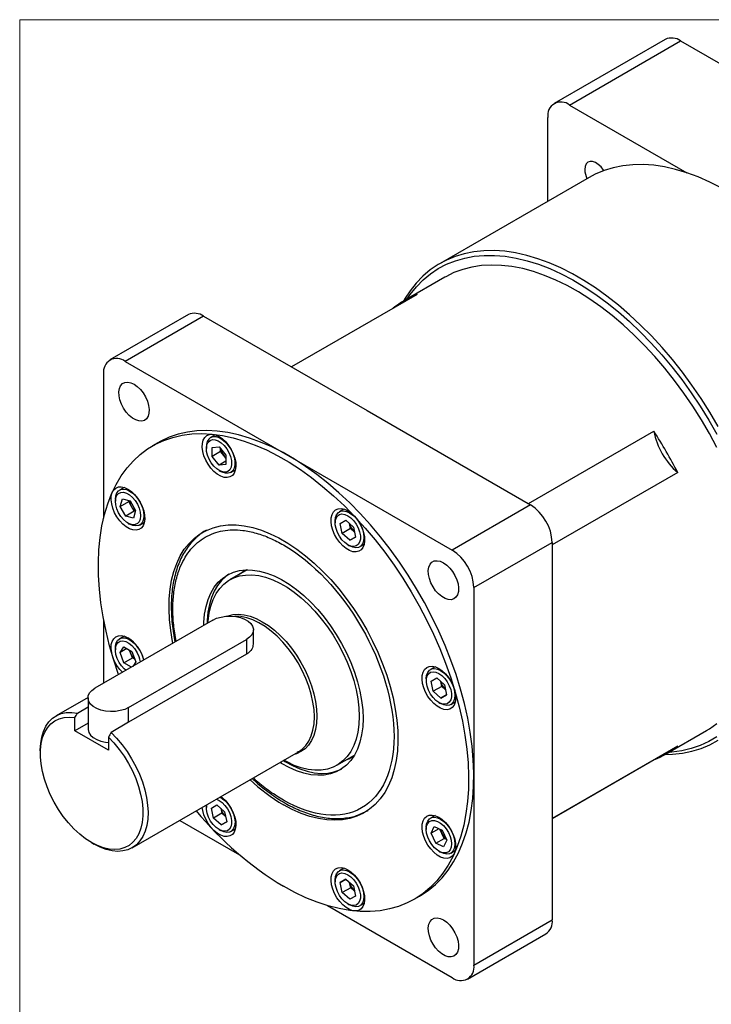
# Model space of a CAD drawing. Header units: millimetres. Extents: x 0 to 864, y 0 to 559.
# Tile 2 of 14: x 0 to 145, y 352 to 559. Entities that reach past the tile are written whole.
import ezdxf

# ---------------------------------------------------------------- set-up
doc = ezdxf.new("R2010")
doc.units = ezdxf.units.MM
doc.header["$LTSCALE"] = 2
doc.linetypes.add('SLD-Solid', pattern=[0])

# ---------------------------------------------------------------- blocks, each defined once
blk = doc.blocks.new('Block2')
at = {"color": 7, "linetype": 'SLD-Solid', "lineweight": 18}
for q in [(863.6, 558.8), (0, 0)]:
    blk.add_line((0, 558.8), q, dxfattribs=at)

msp = doc.modelspace()

# ---------------------------------------------------------------- linework, layer by layer
for p, q in [((135.6356, 554.6655), (112.2957, 541.1917)), ((115.5086, 540.8735), (138.8484, 554.3473)), ((138.8484, 554.3473), (207.5421, 514.6913)), ((115.5086, 540.8735), (140.1743, 526.6343)), ((110.9645, 520.6553), (110.9645, 538.2495)), ((119.6134, 525.6482), (88.3244, 507.5854)), ((89.2867, 504.674), (80.8495, 499.8033)), ((83.4727, 501.0529), (57.1179, 485.8386)), ((35.4291, 496.8217), (18.9611, 487.315)), ((38.6439, 496.5034), (22.1759, 486.9966)), ((38.6439, 496.5034), (72.9907, 476.6754)), ((22.1759, 486.9966), (90.8695, 447.3407)), ((17.6292, 484.371), (17.6292, 454.0821)), ((72.9907, 476.6754), (107.3374, 456.8474)), ((106.8645, 457.1205), (133.2193, 472.3348)), ((29.0246, 469.889), (27.9111, 469.2462)), ((41.0715, 471.5839), (40.108, 471.0277)), ((39.2276, 469.0818), (39.2276, 468.6736)), ((40.435, 467.0146), (40.4357, 468.9396)), ((42.2028, 468.0351), (40.435, 467.0146)), ((40.4357, 468.9396), (41.8799, 469.0678)), ((41.8799, 469.0678), (43.3235, 467.2711)), ((42.2028, 468.0351), (42.203, 468.6657)), ((42.9245, 467.1368), (42.2028, 468.0351)), ((41.8786, 465.2179), (40.435, 467.0146)), ((43.3231, 466.0518), (41.8786, 465.2179)), ((43.3233, 466.6405), (42.9245, 467.1368)), ((43.3235, 467.2711), (43.3228, 465.3462)), ((43.3228, 465.3462), (41.8786, 465.2179)), ((41.8788, 464.0811), (42.2323, 463.877)), ((44.3576, 463.6663), (45.3211, 464.2225)), ((138.2404, 463.638), (111.8841, 448.4228)), ((21.9373, 460.5344), (20.9738, 459.9782)), ((20.0934, 458.0324), (20.0934, 457.6241)), ((21.1345, 456.5256), (21.5666, 458.1357)), ((21.1345, 456.5256), (22.9022, 457.5461)), ((21.5666, 458.1357), (23.1773, 457.7034)), ((22.9022, 457.5461), (22.9601, 457.7617)), ((23.4915, 456.525), (22.9022, 457.5461)), ((23.1773, 457.7034), (24.3557, 455.6611)), ((22.3129, 454.4834), (21.1345, 456.5256)), ((24.0807, 455.5039), (22.3129, 454.4834)), ((24.0807, 455.5039), (23.4915, 456.525)), ((24.3557, 455.6611), (23.9236, 454.0511)), ((24.2979, 455.4456), (24.0807, 455.5039)), ((68.1312, 455.9626), (67.1677, 455.4064)), ((107.3374, 456.8474), (90.8695, 447.3407)), ((23.9236, 454.0511), (22.3129, 454.4834)), ((25.2235, 452.6168), (26.187, 453.173)), ((66.2873, 453.4606), (66.2873, 453.0524)), ((67.3287, 452.9503), (68.5081, 453.6303)), ((68.5081, 453.6303), (70.1184, 452.2016)), ((22.7447, 453.0316), (23.0982, 452.8275)), ((67.7596, 450.8416), (67.3287, 452.9503)), ((69.5273, 451.8621), (67.7596, 450.8416)), ((69.3119, 452.9165), (69.3117, 452.9173)), ((69.5273, 451.8621), (69.3119, 452.9165)), ((70.3325, 451.1478), (69.5273, 451.8621)), ((70.1184, 452.2016), (70.5493, 450.0929)), ((70.334, 451.1464), (70.3325, 451.1478)), ((69.3699, 449.413), (67.7596, 450.8416)), ((69.3699, 449.413), (70.5491, 450.0937)), ((70.5493, 450.0929), (69.3699, 449.413)), ((95.4161, 439.4656), (111.8841, 448.9723)), ((111.8841, 448.9723), (111.8841, 409.3099)), ((68.9386, 448.4598), (69.292, 448.2557)), ((71.4174, 448.045), (72.3809, 448.6012)), ((47.3253, 442.9264), (44.164, 441.1014)), ((47.8506, 443.2026), (47.3253, 442.9264)), ((95.4161, 439.4656), (95.4161, 360.1407)), ((40.5638, 432.6394), (15.8151, 418.3522)), ((17.6292, 432.7638), (17.6292, 419.3995)), ((49.0994, 427.8272), (49.0994, 430.5984)), ((21.9373, 429.2868), (20.9738, 428.7306)), ((22.8862, 414.2702), (47.6349, 428.5573)), ((47.6349, 428.5573), (47.6349, 425.4534)), ((20.0934, 426.7847), (20.0934, 426.3765)), ((21.0778, 425.8091), (21.912, 426.9945)), ((22.5214, 426.6424), (21.0778, 425.8091)), ((21.912, 426.9945), (23.5793, 426.0312)), ((23.2621, 425.7552), (23.0327, 426.347)), ((21.9109, 423.6604), (21.0778, 425.8091)), ((21.9109, 423.6604), (23.6786, 424.6809)), ((47.6349, 425.4534), (22.8862, 411.1663)), ((23.6786, 424.6809), (23.2621, 425.7552)), ((23.5793, 426.0312), (24.4124, 423.8825)), ((24.2253, 424.3651), (23.6786, 424.6809)), ((23.4599, 422.7655), (21.9109, 423.6604)), ((24.4124, 423.8825), (23.7401, 422.9273)), ((87.2654, 422.8214), (86.3018, 422.2651)), ((85.4215, 420.3193), (85.4215, 419.9111)), ((86.4628, 419.809), (87.6422, 420.489)), ((87.6422, 420.489), (89.2525, 419.0603)), ((86.8937, 417.7003), (86.4628, 419.809)), ((88.6615, 418.7208), (86.8937, 417.7003)), ((88.446, 419.7752), (88.4458, 419.776)), ((88.6615, 418.7208), (88.446, 419.7752)), ((89.4666, 418.0065), (88.6615, 418.7208)), ((89.2525, 419.0603), (89.6834, 416.9517)), ((89.4682, 418.0051), (89.4666, 418.0065)), ((14.3523, 416.3862), (7.6475, 412.5155)), ((14.3506, 416.3112), (14.3506, 409.7789)), ((88.504, 416.2717), (86.8937, 417.7003)), ((88.504, 416.2717), (89.6833, 416.9524)), ((89.6834, 416.9517), (88.504, 416.2717)), ((12.1113, 413.1101), (14.3506, 414.4029)), ((22.8862, 411.1663), (22.8862, 414.2702)), ((88.0727, 415.3185), (88.4262, 415.1144)), ((90.5515, 414.9037), (91.515, 415.4599)), ((11.5725, 409.3707), (11.5725, 412.1423)), ((14.3506, 410.9745), (11.5725, 409.3707)), ((22.8862, 411.1663), (19.1823, 409.0281)), ((18.6435, 405.2886), (11.5725, 409.3707)), ((18.6435, 408.0602), (18.6435, 405.2886)), ((111.8841, 409.3099), (111.8841, 369.6475)), ((135.8425, 404.5424), (144.2797, 409.4131)), ((111.8841, 390.9773), (138.2404, 406.1924)), ((4.3331, 405.19), (4.3331, 404.5679)), ((23.6462, 384.802), (58.5931, 404.9764)), ((66.6622, 402.1292), (69.8235, 403.9542)), ((133.2193, 403.2928), (111.8841, 390.9763)), ((39.2276, 393.6435), (39.2307, 393.7987)), ((39.2276, 393.6435), (39.2276, 393.2353)), ((40.2689, 393.1332), (41.4484, 393.8131)), ((40.6998, 391.0245), (40.2689, 393.1332)), ((41.4484, 393.8131), (43.0587, 392.3845)), ((42.2521, 393.0993), (42.252, 393.1002)), ((42.2521, 393.0993), (42.4676, 392.045)), ((42.4676, 392.045), (40.6998, 391.0245)), ((42.3101, 389.5958), (40.6998, 391.0245)), ((43.2727, 391.3307), (42.4676, 392.045)), ((43.0587, 392.3845), (43.4895, 390.2758)), ((43.2743, 391.3293), (43.2727, 391.3307)), ((70.8581, 391.6077), (73.221, 392.6366)), ((87.2654, 391.5738), (86.3018, 391.0175)), ((33.6241, 390.5622), (46.1793, 383.3142)), ((42.3101, 389.5958), (43.4894, 390.2766)), ((43.4895, 390.2758), (42.3101, 389.5958)), ((85.4215, 389.0717), (85.4215, 388.6635)), ((86.4175, 387.8613), (87.0749, 389.2511)), ((87.0749, 389.2511), (88.7305, 388.5225)), ((41.8788, 388.6427), (42.2323, 388.4386)), ((44.3576, 388.2279), (45.3211, 388.7841)), ((88.0679, 388.8141), (86.4175, 387.8613)), ((87.4157, 385.7429), (86.4175, 387.8613)), ((88.6843, 387.8226), (88.2562, 388.7313)), ((89.1835, 386.7634), (88.6843, 387.8226)), ((88.7305, 388.5225), (89.7288, 386.4041)), ((15.1062, 385.9063), (15.645, 385.5952)), ((87.4157, 385.7429), (89.1835, 386.7634)), ((89.0713, 385.0143), (87.4157, 385.7429)), ((89.7288, 386.4041), (89.0713, 385.0143)), ((89.6578, 386.5547), (89.1835, 386.7634)), ((88.0727, 384.0709), (88.4262, 383.8668)), ((90.5515, 383.6561), (91.515, 384.2123)), ((68.1312, 380.5243), (67.1677, 379.968)), ((66.2873, 378.0222), (66.2873, 377.614)), ((67.3252, 377.4987), (68.495, 378.1953)), ((68.5096, 378.1825), (67.3252, 377.4987)), ((67.7692, 375.3866), (67.3252, 377.4987)), ((68.495, 378.1953), (70.1088, 376.7798)), ((69.315, 377.4632), (69.3116, 377.479)), ((69.537, 376.4071), (69.315, 377.4632)), ((70.1088, 376.7798), (70.5527, 374.6677)), ((69.537, 376.4071), (67.7692, 375.3866)), ((69.383, 373.9711), (67.7692, 375.3866)), ((70.5527, 374.6677), (69.383, 373.9711)), ((70.3341, 375.7079), (69.537, 376.4071)), ((82.9071, 373.9799), (84.0207, 374.6228)), ((64.639, 372.6577), (90.8695, 357.5151)), ((68.9386, 373.0214), (69.292, 372.8173)), ((71.4174, 372.6066), (72.3809, 373.1628)), ((95.4161, 360.1407), (111.8841, 369.6475)), ((94.0842, 357.1968), (110.5522, 366.7036))]:
    msp.add_line(p, q)
at = {"flags": 128}
for points in [[(122.7019, 527.0864), (122.6379, 527.1867), (122.1291, 527.8533), (121.5559, 528.3992), (120.9545, 528.7901), (120.3625, 529.0015), (119.8172, 529.0199), (119.3529, 528.8444), (118.9986, 528.4859), (118.7768, 527.9669), (118.7013, 527.3201)], [(147.3957, 523.4576), (144.9693, 524.692), (142.5557, 525.7534), (140.1634, 526.6379), (137.8008, 527.3426), (135.4761, 527.8648), (133.1975, 528.2029), (130.9731, 528.3555), (128.8107, 528.3222), (126.7178, 528.103), (124.7018, 527.6988), (122.7698, 527.1109), (120.9285, 526.3415), (119.6134, 525.6482)], [(146.7486, 473.3552), (145.0045, 476.3171), (143.1633, 479.2124), (141.2313, 482.0309), (139.2153, 484.7628), (137.1224, 487.3983), (134.9599, 489.9284), (132.7355, 492.344), (130.457, 494.6367), (128.1323, 496.7985), (125.7696, 498.8217), (123.3773, 500.6993), (120.9637, 502.4246), (118.5373, 503.9916), (116.1067, 505.3948), (113.6803, 506.6292), (111.2667, 507.6906), (108.8744, 508.5751), (106.5117, 509.2798), (104.187, 509.802), (101.9085, 510.1401), (99.6841, 510.2927), (97.5216, 510.2594), (95.4287, 510.0402), (93.4127, 509.636), (91.4807, 509.0481), (89.6395, 508.2787), (87.8955, 507.3304), (86.2548, 506.2066), (84.7233, 504.9111), (83.3063, 503.4486), (82.0087, 501.8242), (80.8352, 500.0437), (80.6129, 499.6643)], [(81.3571, 500.0963), (82.0389, 501.0725), (83.3425, 502.6764), (84.7659, 504.117), (86.3038, 505.3891), (87.9509, 506.4881), (89.7012, 507.4101), (91.5485, 508.1518), (93.486, 508.7106), (95.507, 509.0844), (97.6041, 509.2719), (99.7699, 509.2725), (101.9966, 509.0861), (104.2762, 508.7134), (106.6006, 508.1557), (108.9615, 507.415), (111.3503, 506.4941), (113.7586, 505.3961), (116.1777, 504.125), (118.599, 502.6854), (121.0138, 501.0824), (123.4135, 499.3218), (125.7894, 497.4098), (128.133, 495.3533), (130.4361, 493.1596), (132.6902, 490.8367), (134.8875, 488.3928), (137.0199, 485.8367), (139.0799, 483.1776), (141.06, 480.4248), (142.9533, 477.5884), (144.7528, 474.6784), (146.4523, 471.7053)], [(146.489, 468.8772), (144.9037, 471.8298), (143.2137, 474.7273), (141.4255, 477.5591), (139.5455, 480.3145), (137.5809, 482.9834), (135.5389, 485.5558), (133.4271, 488.0221), (131.2535, 490.3731), (129.026, 492.6002), (126.7529, 494.695), (124.4428, 496.6497), (122.1041, 498.4571), (119.7457, 500.1105), (117.3762, 501.6036), (115.0046, 502.931), (112.6395, 504.0876), (110.2899, 505.0693), (107.9644, 505.8722), (105.6718, 506.4936), (103.4205, 506.931), (101.2188, 507.1828), (99.0751, 507.2481), (96.9973, 507.1266), (94.993, 506.8188), (93.0699, 506.3258), (91.2349, 505.6495), (89.495, 504.7924), (89.2867, 504.674)], [(24.0227, 482.222), (24.7067, 481.7412), (25.3587, 481.1111), (25.9483, 480.3611), (26.4478, 479.5263), (26.834, 478.6457), (27.0887, 477.7606), (27.2, 476.9122), (27.1627, 476.1404), (26.9786, 475.481), (26.6563, 474.9651), (26.2109, 474.6167), (25.6631, 474.452), (25.0387, 474.4789), (24.3667, 474.696), (23.6786, 475.0933), (23.0066, 475.652), (22.3822, 476.3461), (21.8344, 477.1432), (21.389, 478.0059), (21.0667, 478.8939), (20.8826, 479.7658), (20.8453, 480.5807), (20.9567, 481.3005), (21.2113, 481.8916), (21.5975, 482.3263), (22.097, 482.5844), (22.6866, 482.6537), (23.3386, 482.531), (24.0227, 482.222)], [(20.7637, 421.209), (19.7685, 424.2138), (18.8859, 427.2658), (18.1391, 430.2968), (17.531, 433.2955), (17.0638, 436.2507), (16.7393, 439.1515), (16.5586, 441.987), (16.5224, 444.7467), (16.6309, 447.4204), (16.8836, 449.9981), (17.2797, 452.4702), (17.8176, 454.8275), (18.4954, 457.0612), (19.3104, 459.1631), (20.2598, 461.1252), (21.3399, 462.9404), (22.5468, 464.6019), (23.8759, 466.1034), (25.3223, 467.4394), (26.8806, 468.6049), (28.5451, 469.5957), (30.3095, 470.4079), (32.1673, 471.0386), (34.1115, 471.4854), (36.135, 471.7468), (38.2301, 471.8216), (40.3892, 471.7096), (42.6041, 471.4113), (44.8667, 470.9277), (47.1685, 470.2607), (49.501, 469.4126), (51.8554, 468.3868), (54.2231, 467.187), (56.5951, 465.8176), (58.9628, 464.2838), (61.3172, 462.5913), (63.6497, 460.7463), (65.9515, 458.7557), (68.2141, 456.627), (70.429, 454.368), (72.5881, 451.9871), (74.6833, 449.4933), (76.7067, 446.8957), (78.651, 444.2041), (80.5087, 441.4285), (82.2731, 438.5791), (83.9376, 435.6666), (85.4959, 432.7019), (86.9423, 429.6959), (88.2715, 426.6598), (89.4783, 423.605), (90.5584, 420.5427), (91.5078, 417.4844), (92.3229, 414.4415), (93.0006, 411.4252), (93.5385, 408.4469), (93.9346, 405.5175), (94.1873, 402.648), (94.2958, 399.8491), (94.2596, 397.1311), (94.0789, 394.5042), (93.7544, 391.9782), (93.2872, 389.5624), (92.6791, 387.2658), (91.9323, 385.097), (91.0497, 383.064), (90.0345, 381.1745), (88.8905, 379.4353), (87.6219, 377.8531), (86.2335, 376.4337), (84.7304, 375.1823), (83.1183, 374.1037), (81.403, 373.2018), (79.5911, 372.48), (77.6892, 371.941), (75.7044, 371.5867), (73.6442, 371.4186), (71.516, 371.4372), (69.328, 371.6424), (67.0882, 372.0336), (64.805, 372.6091), (62.4868, 373.367), (60.1422, 374.3044), (57.7801, 375.4177), (55.4091, 376.7029), (55.4091, 376.7029)], [(84.0207, 374.6228), (84.2318, 374.7465), (85.844, 375.8252), (87.347, 377.0765), (88.7354, 378.496), (90.004, 380.0782), (91.148, 381.8173), (92.1632, 383.7069), (93.0459, 385.7398), (93.7926, 387.9086), (94.4007, 390.2052), (94.8679, 392.621), (95.1925, 395.1471), (95.3732, 397.774), (95.4094, 400.4919), (95.3009, 403.2909), (95.0481, 406.1604), (94.6521, 409.0897), (94.1142, 412.0681), (93.4364, 415.0843), (92.6213, 418.1272), (91.672, 421.1855), (90.5919, 424.2478), (89.385, 427.3026), (88.0559, 430.3387), (86.6095, 433.3447), (85.0511, 436.3095), (83.3867, 439.222), (81.6223, 442.0713), (79.7645, 444.847), (77.8203, 447.5386), (75.7968, 450.1361), (73.7016, 452.63), (71.5426, 455.0108), (69.3276, 457.2698), (67.065, 459.3986), (64.7632, 461.3891), (62.4308, 463.2341), (60.0763, 464.9267), (57.7087, 466.4605), (55.3366, 467.8298), (52.969, 469.0297), (50.6145, 470.0555), (48.2821, 470.9035), (45.9803, 471.5705), (43.7177, 472.0541), (41.5027, 472.3524), (39.3437, 472.4644), (37.2485, 472.3896), (35.225, 472.1283), (33.2808, 471.6814), (31.423, 471.0507), (29.6586, 470.2385), (29.0246, 469.889)], [(41.8792, 471.2256), (42.5909, 470.7311), (43.2735, 470.0898), (43.899, 469.3278), (44.4418, 468.4764), (44.8796, 467.5704), (45.1947, 466.6468), (45.374, 465.7436), (45.4102, 464.8977), (45.3019, 464.1437), (45.0535, 463.5124), (44.675, 463.0298), (44.1822, 462.7156), (43.595, 462.5827), (42.9376, 462.6364), (42.2369, 462.8746), (41.5215, 463.2876), (40.8208, 463.8584), (40.1634, 464.5637), (39.5763, 465.3746), (39.0834, 466.2578), (38.705, 467.1773), (38.4566, 468.0954), (38.3482, 468.9745), (38.3845, 469.7786), (38.5638, 470.4748), (38.8788, 471.0346), (39.3167, 471.435), (39.8595, 471.6598), (40.485, 471.6996), (41.1675, 471.5529), (41.8792, 471.2256)], [(43.7542, 463.8953), (43.251, 463.7305), (42.6681, 463.7641), (42.0393, 463.994), (41.4013, 464.4069), (40.791, 464.9789), (40.2439, 465.6765), (39.7919, 466.4595), (39.4612, 467.2821), (39.271, 468.0966), (39.2324, 468.8557), (39.3476, 469.5153), (39.61, 470.037), (40.0042, 470.3905), (40.5074, 470.5552), (41.0904, 470.5217), (41.7191, 470.2917), (42.3572, 469.8788), (42.9675, 469.3069), (43.5146, 468.6092), (43.9666, 467.8263), (44.2973, 467.0037), (44.4874, 466.1891), (44.526, 465.43), (44.4108, 464.7705), (44.1485, 464.2488), (43.7542, 463.8953)], [(40.1078, 471.0276), (40.6339, 471.2084), (41.2402, 471.1955), (41.8963, 470.9897), (42.5693, 470.6012), (43.2253, 470.0495), (43.8317, 469.3624), (44.3578, 468.5741), (44.7774, 467.7243), (45.0693, 466.8556), (45.2191, 466.0116), (45.2191, 465.2345), (45.0693, 464.5633), (44.7774, 464.0317), (44.3578, 463.6664), (43.8317, 463.4856), (43.2253, 463.4984), (42.5693, 463.7043), (42.2323, 463.877)], [(22.7451, 460.1761), (23.4568, 459.6817), (24.1394, 459.0403), (24.7648, 458.2783), (25.3076, 457.4269), (25.7455, 456.5209), (26.0606, 455.5974), (26.2399, 454.6941), (26.2761, 453.8482), (26.1678, 453.0942), (25.9193, 452.4629), (25.5409, 451.9803), (25.048, 451.6661), (24.4609, 451.5332), (23.8035, 451.5869), (23.1028, 451.8251), (22.3874, 452.2381), (21.6867, 452.8089), (21.0293, 453.5142), (20.4421, 454.3251), (19.9493, 455.2083), (19.5709, 456.1278), (19.3224, 457.0459), (19.2141, 457.925), (19.2503, 458.7291), (19.4296, 459.4253), (19.7447, 459.9851), (20.1826, 460.3855), (20.7254, 460.6103), (21.3508, 460.6501), (22.0334, 460.5034), (22.7451, 460.1761)], [(20.0934, 458.0324), (20.1688, 458.7611), (20.3911, 459.3663), (20.7491, 459.8176), (21.2249, 460.0923), (21.7947, 460.1768), (22.4299, 460.0668), (23.0987, 459.7678), (23.7674, 459.2947), (24.4026, 458.6714), (24.9724, 457.929), (25.4482, 457.1048), (25.8062, 456.2401), (26.0285, 455.3783), (26.1039, 454.5626), (26.0285, 453.8339), (25.8062, 453.2287), (25.4482, 452.7774), (24.9724, 452.5026), (24.4026, 452.4181), (23.7674, 452.5281), (23.0987, 452.8272), (23.0982, 452.8275)], [(25.3967, 454.5626), (25.3197, 453.8743), (25.093, 453.315), (24.7299, 452.9171), (24.2514, 452.7038), (23.6854, 452.6875), (23.0647, 452.8692), (22.4255, 453.2382), (21.8048, 453.7732), (21.2388, 454.443), (20.7603, 455.2087), (20.3972, 456.0258), (20.1705, 456.8469), (20.0934, 457.6241), (20.1705, 458.3125), (20.3972, 458.8718), (20.7603, 459.2697), (21.2388, 459.483), (21.8048, 459.4992), (22.4255, 459.3176), (23.0647, 458.9486), (23.6854, 458.4136), (24.2514, 457.7438), (24.7299, 456.9781), (25.093, 456.161), (25.3197, 455.3399), (25.3967, 454.5626)], [(68.939, 455.6043), (69.6507, 455.1099), (70.3332, 454.4686), (70.9587, 453.7066), (71.5015, 452.8551), (71.9394, 451.9491), (72.2544, 451.0256), (72.4337, 450.1224), (72.47, 449.2764), (72.3617, 448.5224), (72.1132, 447.8912), (71.7348, 447.4086), (71.2419, 447.0944), (70.6548, 446.9614), (69.9974, 447.0151), (69.2967, 447.2534), (68.5813, 447.6663), (67.8806, 448.2371), (67.2232, 448.9424), (66.636, 449.7533), (66.1432, 450.6366), (65.7648, 451.556), (65.5163, 452.4741), (65.408, 453.3532), (65.4442, 454.1573), (65.6235, 454.8535), (65.9386, 455.4133), (66.3765, 455.8138), (66.9192, 456.0385), (67.5447, 456.0783), (68.2273, 455.9316), (68.939, 455.6043)], [(66.2873, 453.4606), (66.3627, 454.1893), (66.5849, 454.7945), (66.943, 455.2458), (67.4188, 455.5206), (67.9886, 455.6051), (68.6238, 455.495), (69.2925, 455.196)], [(69.2925, 455.196), (69.9613, 454.723), (70.5964, 454.0996), (71.1663, 453.3572), (71.6421, 452.533), (72.0001, 451.6684), (72.2224, 450.8066), (72.2977, 449.9908), (72.2224, 449.2621), (72.0001, 448.6569), (71.6421, 448.2056), (71.1663, 447.9309), (70.5964, 447.8464), (69.9613, 447.9564), (69.2925, 448.2554), (69.292, 448.2557)], [(68.939, 448.4596), (68.3044, 448.9149), (67.7067, 449.5217), (67.1806, 450.2447), (66.7567, 451.042), (66.4596, 451.8671), (66.3067, 452.6721), (66.3067, 453.4103), (66.4596, 454.0387), (66.7567, 454.5208), (67.1806, 454.8287), (67.7067, 454.9443), (68.3044, 454.861), (68.939, 454.5836), (69.5736, 454.1283), (70.1713, 453.5215), (70.6974, 452.7985), (71.1212, 452.0012), (71.4183, 451.1761), (71.5713, 450.3711), (71.5713, 449.6329), (71.4183, 449.0045), (71.1212, 448.5224), (70.6974, 448.2146), (70.1713, 448.0989), (69.5736, 448.1822), (68.939, 448.4596)], [(32.192, 427.8064), (32.1271, 428.1283), (31.7324, 430.4604), (31.4801, 432.7392), (31.3717, 434.9512), (31.4078, 437.0829), (31.5883, 439.1217), (31.9121, 441.0551), (32.3772, 442.8715), (32.9808, 444.5602), (33.7193, 446.1108), (34.5882, 447.5141), (35.5823, 448.7616), (36.6957, 449.8459), (37.9216, 450.7603), (39.2527, 451.4995), (40.681, 452.0589), (42.1978, 452.4352), (43.7941, 452.6261), (45.4603, 452.6306), (47.1863, 452.4484), (48.9617, 452.0809), (50.7759, 451.5301), (52.618, 450.7993), (54.4769, 449.8931), (56.3413, 448.8167), (58.2002, 447.5768), (60.0423, 446.1807), (61.8565, 444.6369), (63.6319, 442.9546), (65.3579, 441.1439), (67.0241, 439.2158), (68.6204, 437.1818), (70.1372, 435.0542), (71.5655, 432.8457), (72.8966, 430.5697), (74.1225, 428.2398), (75.2359, 425.8701), (76.23, 423.4748), (77.099, 421.0682), (77.8374, 418.665), (78.441, 416.2794), (78.9061, 413.926), (79.2299, 411.6188), (79.4104, 409.3717), (79.4465, 407.1982), (79.3381, 405.1114), (79.0858, 403.1238), (78.6911, 401.2475), (78.1563, 399.4936), (77.4848, 397.8728), (76.6805, 396.3947), (75.7483, 395.0683), (74.6937, 393.9015), (73.5232, 392.9014), (72.2437, 392.074), (70.863, 391.4242), (69.3893, 390.956), (67.8316, 390.6722), (66.1991, 390.5744), (64.5018, 390.6633), (62.7497, 390.9384), (60.9536, 391.3979), (59.124, 392.0392), (57.2722, 392.8583), (55.4091, 393.8503), (55.4091, 393.8503)], [(89.0227, 444.6983), (89.7067, 444.2175), (90.3587, 443.5874), (90.9483, 442.8374), (91.4478, 442.0026), (91.834, 441.122), (92.0887, 440.2369), (92.2, 439.3885), (92.1627, 438.6167), (91.9786, 437.9573), (91.6563, 437.4414), (91.2109, 437.093), (90.6631, 436.9283), (90.0387, 436.9552), (89.3667, 437.1723), (88.6786, 437.5696), (88.0066, 438.1283), (87.3822, 438.8224), (86.8344, 439.6195), (86.389, 440.4822), (86.0667, 441.3702), (85.8826, 442.2421), (85.8453, 443.057), (85.9567, 443.7768), (86.2113, 444.3679), (86.5975, 444.8026), (87.097, 445.0607), (87.6866, 445.13), (88.3386, 445.0073), (89.0227, 444.6983)], [(38.6879, 431.5564), (38.7044, 432.1616), (38.8512, 433.8792), (39.1435, 435.4891), (39.5788, 436.9769), (40.1532, 438.3298), (40.8616, 439.5358), (41.6979, 440.5842), (42.6547, 441.4659), (43.7235, 442.1732), (44.8951, 442.6998), (46.1591, 443.041), (47.5043, 443.194), (48.919, 443.1573), (50.3908, 442.9313), (51.9066, 442.5179), (53.4533, 441.9208), (55.0171, 441.1452), (56.5843, 440.198), (58.1413, 439.0875), (59.6742, 437.8234), (61.1697, 436.4169), (62.6145, 434.8802), (63.996, 433.227), (65.302, 431.4717), (66.5211, 429.6297), (67.6426, 427.7173), (68.6565, 425.7513), (69.554, 423.7489), (70.3272, 421.7277), (70.9693, 419.7055), (71.4747, 417.7001), (71.8389, 415.7291), (72.0587, 413.8098), (72.1322, 411.959)], [(47.6206, 443.1982), (47.0097, 442.8499), (46.2745, 442.3198)], [(43.9439, 442.2901), (43.3618, 441.8741), (42.405, 440.9924), (41.5687, 439.944), (40.8603, 438.738), (40.2859, 437.3851), (39.8506, 435.8973), (39.5583, 434.2874), (39.4115, 432.5698), (39.395, 431.9646)], [(39.5413, 432.0491), (39.5752, 432.5047), (39.7907, 434.1109), (40.1476, 435.6039), (40.6428, 436.9703), (41.2718, 438.1975), (42.0288, 439.2747), (42.9071, 440.1918), (43.8985, 440.9408), (44.9943, 441.5147), (46.1844, 441.9085), (47.4581, 442.1184), (48.8039, 442.1427), (50.2095, 441.981), (51.6622, 441.635), (53.1489, 441.1076), (54.6561, 440.4037), (56.1701, 439.5297), (57.6773, 438.4934), (59.164, 437.3043), (60.6167, 435.9731), (62.0223, 434.5118), (63.368, 432.9338), (64.6417, 431.2533), (65.8319, 429.4855), (66.9276, 427.6464), (67.9191, 425.7527), (68.7973, 423.8215), (69.5544, 421.8704), (70.1833, 419.9169), (70.6785, 417.9788), (71.0355, 416.0737), (71.2509, 414.2187), (71.323, 412.4308), (71.2509, 410.726), (71.0355, 409.1198), (70.6785, 407.6268), (70.1833, 406.2604), (69.5544, 405.0331), (68.7973, 403.956), (67.9191, 403.0388), (66.9276, 402.2899), (65.8319, 401.716), (64.6417, 401.3222), (63.368, 401.1123), (62.0223, 401.088), (60.6167, 401.2496), (59.164, 401.5957), (57.6773, 402.1231), (56.1701, 402.827), (55.5021, 403.1921)], [(40.5638, 432.6394), (41.3762, 433.0191), (42.3075, 433.2931), (43.3172, 433.4493), (44.3611, 433.4808), (45.3935, 433.3864), (46.3693, 433.1702), (47.246, 432.8415), (47.9851, 432.4148), (48.5544, 431.9088), (48.929, 431.3454), (49.0925, 430.7494), (49.0378, 430.1468), (48.7673, 429.5639), (48.2927, 429.0263), (47.6349, 428.5573)], [(43.6396, 433.4726), (43.8223, 433.5389), (44.8715, 433.7929), (45.9974, 433.8615), (47.1859, 433.7439), (48.422, 433.4415), (49.6903, 432.9582), (50.9747, 432.3), (52.2591, 431.4753), (53.5274, 430.4943), (54.7635, 429.3694), (55.952, 428.1148), (57.0779, 426.7463), (58.1271, 425.281), (59.0863, 423.7374), (59.9435, 422.1348), (60.6879, 420.4936), (61.3102, 418.8342), (61.8025, 417.1775), (62.1586, 415.5445), (62.3741, 413.9556), (62.4462, 412.4308), (62.3741, 410.9892), (62.1586, 409.6491), (61.8025, 408.4272), (61.3102, 407.339), (60.6879, 406.398), (59.9435, 405.6162), (59.0863, 405.0034), (58.1271, 404.5673), (57.6331, 404.4222)], [(61.9074, 412.3019), (61.8337, 413.8337), (61.6134, 415.4307), (61.2495, 417.0721), (60.7466, 418.7364), (60.1114, 420.402), (59.3521, 422.0471), (58.4787, 423.6504), (57.5024, 425.1908), (56.4361, 426.6484), (55.2936, 428.004), (54.0898, 429.2401), (52.8405, 430.3406), (51.5619, 431.291), (50.2706, 432.079), (48.9836, 432.6943), (47.7176, 433.129), (46.489, 433.3772), (45.314, 433.4359), (45.1041, 433.4259)], [(21.5694, 421.6741), (21.0293, 422.2666), (20.4421, 423.0775), (19.9493, 423.9607), (19.5709, 424.8802), (19.3224, 425.7983), (19.2141, 426.6774), (19.2503, 427.4815), (19.4296, 428.1777), (19.7447, 428.7375), (20.1826, 429.1379), (20.7254, 429.3627), (21.3508, 429.4025), (22.0334, 429.2558), (22.7451, 428.9285)], [(20.0934, 426.7847), (20.1123, 427.1624), (20.2621, 427.8336), (20.5541, 428.3651), (20.9737, 428.7305), (21.4998, 428.9113), (22.1061, 428.8984), (22.7622, 428.6926), (23.4351, 428.3041), (24.0912, 427.7524), (24.6975, 427.0653), (25.2237, 426.277), (25.6432, 425.4272), (25.9352, 424.5585), (26.0086, 424.2368)], [(22.2913, 422.0909), (21.9562, 422.3778), (21.3733, 423.0173), (20.8701, 423.763), (20.4759, 424.5717), (20.2135, 425.3963), (20.0983, 426.1889), (20.1369, 426.9034), (20.3271, 427.4984), (20.6578, 427.9392), (21.1098, 428.2002), (21.6568, 428.2663), (22.2671, 428.1336), (22.9052, 427.8098), (23.534, 427.3138), (24.1169, 426.6743), (24.6201, 425.9285), (24.6201, 425.9285)], [(88.0731, 422.463), (88.7848, 421.9686), (89.4674, 421.3273), (90.0929, 420.5653), (90.6356, 419.7139), (91.0735, 418.8078), (91.3886, 417.8843), (91.5679, 416.9811), (91.6041, 416.1351), (91.4958, 415.3811), (91.2473, 414.7499), (90.8689, 414.2673), (90.3761, 413.9531), (89.7889, 413.8201), (89.1315, 413.8738), (88.4308, 414.1121), (87.7154, 414.525), (87.0147, 415.0959), (86.3573, 415.8011), (85.7702, 416.612), (85.2773, 417.4953), (84.8989, 418.4148), (84.6504, 419.3328), (84.5421, 420.2119), (84.5784, 421.016), (84.7577, 421.7122), (85.0727, 422.272), (85.5106, 422.6725), (86.0534, 422.8972), (86.6789, 422.937), (87.3614, 422.7903), (88.0731, 422.463)], [(85.4215, 420.3193), (85.4968, 421.048), (85.7191, 421.6532), (86.0771, 422.1045), (86.553, 422.3793), (87.1228, 422.4638), (87.7579, 422.3538), (88.4267, 422.0547)], [(88.4267, 422.0547), (89.0954, 421.5817), (89.7306, 420.9583), (90.3004, 420.2159), (90.7762, 419.3917), (91.1343, 418.5271), (91.3565, 417.6653), (91.4319, 416.8496), (91.3565, 416.1208), (91.1343, 415.5157), (90.7762, 415.0644), (90.3004, 414.7896), (89.7306, 414.7051), (89.0954, 414.8151), (88.4267, 415.1141), (88.4262, 415.1144)], [(88.0731, 415.3183), (87.4385, 415.7736), (86.8408, 416.3804), (86.3147, 417.1034), (85.8909, 417.9007), (85.5938, 418.7258), (85.4408, 419.5308), (85.4408, 420.269), (85.5938, 420.8974), (85.8909, 421.3795), (86.3147, 421.6874), (86.8408, 421.803), (87.4385, 421.7197), (88.0731, 421.4423), (88.7077, 420.987), (89.3054, 420.3802), (89.8315, 419.6572), (90.2554, 418.86), (90.5525, 418.0348), (90.7054, 417.2298), (90.7054, 416.4916), (90.5525, 415.8632), (90.2554, 415.3811), (89.8315, 415.0733), (89.3054, 414.9576), (88.7077, 415.0409), (88.0731, 415.3183)], [(22.8862, 414.2702), (22.0738, 413.8904), (21.1425, 413.6165), (20.1328, 413.4603), (19.089, 413.4287), (18.0565, 413.5231), (17.0807, 413.7394), (16.204, 414.068), (15.4649, 414.4947), (14.8956, 415.0008), (14.521, 415.5641), (14.3575, 416.1601), (14.4122, 416.7628), (14.6827, 417.3456), (15.1573, 417.8833), (15.8151, 418.3522)], [(4.3331, 405.19), (4.3337, 405.327), (4.4192, 406.7492), (4.6478, 408.0684), (5.0166, 409.2675), (5.5208, 410.3315), (6.1541, 411.2468), (6.9083, 412.0016), (7.774, 412.5863), (8.7399, 412.9936), (9.7939, 413.2181), (10.9225, 413.2572), (12.1113, 413.1101)], [(18.6435, 408.0602), (19.8072, 406.8317), (20.9067, 405.4872), (21.9269, 404.0451), (22.8539, 402.5252), (23.6751, 400.9482), (24.3792, 399.3356), (24.9566, 397.7095), (25.3994, 396.0922), (25.7015, 394.5057), (25.8589, 392.9716), (25.8693, 391.5111), (25.7327, 390.144), (25.4509, 388.889), (25.0277, 387.7633), (24.469, 386.7822), (23.7823, 385.9592), (22.9771, 385.3055), (22.0643, 384.83), (21.0565, 384.5392), (19.9674, 384.4372), (18.8119, 384.5253), (17.6057, 384.8023), (16.3655, 385.2644), (15.108, 385.9053), (13.8505, 386.7162), (12.6103, 387.6861), (11.4041, 388.8017), (10.2486, 390.0478), (9.1595, 391.4073), (8.1516, 392.8616), (7.2389, 394.3909), (6.4337, 395.9743), (5.747, 397.5901), (5.1883, 399.2163), (4.7651, 400.8306), (4.4833, 402.411), (4.3467, 403.9359), (4.3571, 405.3843), (4.5145, 406.7367), (4.8166, 407.9743), (5.2594, 409.0804), (5.8368, 410.0399), (6.5409, 410.8395), (7.3621, 411.4684), (8.2891, 411.918), (9.3093, 412.1822), (10.4088, 412.2573), (11.5725, 412.1423)], [(72.1322, 411.959), (72.0587, 410.1931), (71.8389, 408.5276), (71.4747, 406.977), (70.9693, 405.5551), (70.3272, 404.2743), (69.554, 403.1458), (68.6565, 402.1797), (67.6426, 401.3843), (66.5211, 400.7667), (65.302, 400.3323), (63.996, 400.0849), (62.6145, 400.0267), (61.1697, 400.1582), (59.6742, 400.4783), (58.1413, 400.9841), (56.5843, 401.6712), (55.0171, 402.5335), (54.6997, 402.7288)], [(58.5931, 404.9764), (59.3521, 405.507), (60.1114, 406.2754), (60.7466, 407.2076), (61.2495, 408.2914), (61.6134, 409.5125), (61.8337, 410.8552), (61.9074, 412.3019)], [(14.3506, 409.7789), (14.3575, 409.6278), (14.521, 409.0318), (14.8956, 408.4685), (15.4649, 407.9624), (16.204, 407.5357), (17.0807, 407.2071), (18.0565, 406.9908), (18.6435, 406.9215)], [(144.2797, 409.4131), (144.9037, 409.7901), (146.489, 410.9123)], [(19.1823, 409.0281), (20.3711, 407.8026), (21.4997, 406.4605), (22.5537, 405.0191), (23.5196, 403.4965), (24.3853, 401.9123), (25.1395, 400.2867), (25.7728, 398.6403), (26.2771, 396.9941), (26.6458, 395.3692), (26.8744, 393.7861), (26.9599, 392.2652), (26.9012, 390.8258), (26.6991, 389.4862), (26.3561, 388.2634), (25.8767, 387.1732), (25.2669, 386.2293), (24.5344, 385.4439), (23.6888, 384.8268), (22.7406, 384.3861), (21.702, 384.1272), (20.5862, 384.0535), (19.4075, 384.166), (18.1809, 384.4631), (16.922, 384.9412), (15.6468, 385.5941), (15.645, 385.5952)], [(146.4523, 408.1266), (144.7528, 407.1156), (142.9533, 406.2834), (141.06, 405.6329), (139.0799, 405.1664), (137.0199, 404.8856), (136.35, 404.8354)], [(135.6038, 404.407), (137.1224, 404.4498), (139.2153, 404.669), (141.2313, 405.0732), (143.1633, 405.6611), (145.0045, 406.4305), (146.7486, 407.3788)], [(69.8235, 403.9542), (70.0889, 404.1149), (70.3253, 404.271)], [(55.4068, 403.137), (55.7242, 402.9417), (57.2914, 402.0794), (58.8484, 401.3923), (60.3813, 400.8865), (61.8768, 400.5664), (63.3216, 400.4349), (64.7031, 400.4931), (66.0091, 400.7405), (67.2282, 401.1749), (67.5814, 401.3443)], [(42.257, 395.5458), (42.5909, 395.2928), (43.2735, 394.6514), (43.899, 393.8895), (44.4418, 393.038), (44.8796, 392.132), (45.1947, 391.2085), (45.374, 390.3052), (45.4102, 389.4593), (45.3019, 388.7053), (45.0535, 388.0741), (44.675, 387.5915), (44.1822, 387.2772), (43.595, 387.1443), (42.9376, 387.198), (42.2369, 387.4362), (41.5215, 387.8492), (40.8208, 388.42), (40.1634, 389.1253), (39.5763, 389.9362), (39.0834, 390.8194), (38.705, 391.7389), (38.4566, 392.657), (38.3639, 393.2983)], [(42.0973, 395.4536), (42.2328, 395.3789), (42.9015, 394.9058), (43.5367, 394.2825), (44.1065, 393.5401), (44.5823, 392.7159), (44.9404, 391.8512), (45.1626, 390.9894), (45.238, 390.1737), (45.1626, 389.445), (44.9404, 388.8398), (44.5823, 388.3885), (44.1065, 388.1137), (43.5367, 388.0292), (42.9015, 388.1393), (42.2328, 388.4383)], [(41.3372, 395.0148), (41.8792, 394.7665), (42.5138, 394.3112), (43.1115, 393.7044), (43.6376, 392.9814), (44.0615, 392.1841), (44.3586, 391.359), (44.5115, 390.554), (44.5115, 389.8158), (44.3586, 389.1874), (44.0615, 388.7053), (43.6376, 388.3974), (43.1115, 388.2818), (42.5138, 388.3651), (41.8792, 388.6425), (41.2447, 389.0978), (40.6469, 389.7046), (40.1209, 390.4276), (39.697, 391.2249), (39.3999, 392.05), (39.2469, 392.855), (39.2469, 393.5932), (39.2837, 393.8293)], [(88.0731, 391.2154), (88.7848, 390.721), (89.4674, 390.0797), (90.0929, 389.3177), (90.6356, 388.4662), (91.0735, 387.5602), (91.3886, 386.6367), (91.5679, 385.7335), (91.6041, 384.8875), (91.4958, 384.1335), (91.2473, 383.5023), (90.8689, 383.0197), (90.3761, 382.7055), (89.7889, 382.5725), (89.1315, 382.6262), (88.4308, 382.8645), (87.7154, 383.2774), (87.0147, 383.8483), (86.3573, 384.5535), (85.7702, 385.3644), (85.2773, 386.2477), (84.8989, 387.1672), (84.6504, 388.0852), (84.5421, 388.9643), (84.5784, 389.7684), (84.7577, 390.4646), (85.0727, 391.0244), (85.5106, 391.4249), (86.0534, 391.6496), (86.6789, 391.6894), (87.3614, 391.5427), (88.0731, 391.2154)], [(85.4215, 389.0717), (85.4968, 389.8004), (85.7191, 390.4056), (86.0771, 390.8569), (86.553, 391.1317), (87.1228, 391.2162), (87.7579, 391.1062), (88.4267, 390.8071)], [(85.4215, 388.6635), (85.4985, 389.3518), (85.7252, 389.9111), (86.0883, 390.309), (86.5668, 390.5223), (87.1328, 390.5386), (87.7535, 390.3569), (88.3927, 389.9879), (89.0134, 389.4529), (89.5794, 388.7831), (90.0579, 388.0174), (90.421, 387.2003), (90.6477, 386.3792), (90.7248, 385.602), (90.6477, 384.9136), (90.421, 384.3543), (90.0579, 383.9564), (89.5794, 383.7431), (89.0134, 383.7269), (88.3927, 383.9085), (87.7535, 384.2775), (87.1328, 384.8125), (86.5668, 385.4823), (86.0883, 386.248), (85.7252, 387.0651), (85.4985, 387.8862), (85.4215, 388.6635)], [(88.4267, 390.8071), (89.0954, 390.3341), (89.7306, 389.7107), (90.3004, 388.9683), (90.7762, 388.1441), (91.1343, 387.2795), (91.3565, 386.4177), (91.4319, 385.602), (91.3565, 384.8732), (91.1343, 384.2681), (90.7762, 383.8168), (90.3004, 383.542), (89.7306, 383.4575), (89.0954, 383.5675), (88.4267, 383.8665), (88.4262, 383.8668)], [(68.939, 380.1659), (69.6507, 379.6715), (70.3332, 379.0302), (70.9587, 378.2682), (71.5015, 377.4168), (71.9394, 376.5107), (72.2544, 375.5872), (72.4337, 374.684), (72.47, 373.838), (72.3617, 373.084), (72.1132, 372.4528), (71.7348, 371.9702), (71.2419, 371.656), (70.6548, 371.523), (69.9974, 371.5768), (69.2967, 371.815), (68.5813, 372.228), (67.8806, 372.7988), (67.2232, 373.504), (66.636, 374.3149), (66.1432, 375.1982), (65.7648, 376.1177), (65.5163, 377.0358), (65.408, 377.9148), (65.4442, 378.7189), (65.6235, 379.4151), (65.9386, 379.9749), (66.3765, 380.3754), (66.9192, 380.6001), (67.5447, 380.6399), (68.2273, 380.4932), (68.939, 380.1659)], [(66.2873, 378.0222), (66.3627, 378.7509), (66.5849, 379.3561), (66.943, 379.8074), (67.4188, 380.0822), (67.9886, 380.1667), (68.6238, 380.0567), (69.2925, 379.7576)], [(68.939, 373.0212), (68.3044, 373.4765), (67.7067, 374.0833), (67.1806, 374.8064), (66.7567, 375.6036), (66.4596, 376.4287), (66.3067, 377.2337), (66.3067, 377.9719), (66.4596, 378.6003), (66.7567, 379.0825), (67.1806, 379.3903), (67.7067, 379.5059), (68.3044, 379.4226), (68.939, 379.1453), (69.5736, 378.6899), (70.1713, 378.0831), (70.6974, 377.3601), (71.1212, 376.5629), (71.4183, 375.7377), (71.5713, 374.9327), (71.5713, 374.1945), (71.4183, 373.5661), (71.1212, 373.084), (70.6974, 372.7762), (70.1713, 372.6606), (69.5736, 372.7438), (68.939, 373.0212)], [(69.2925, 379.7576), (69.9613, 379.2846), (70.5964, 378.6612), (71.1663, 377.9188), (71.6421, 377.0947), (72.0001, 376.23), (72.2224, 375.3682), (72.2977, 374.5525), (72.2224, 373.8237), (72.0001, 373.2186), (71.6421, 372.7673), (71.1663, 372.4925), (70.5964, 372.408), (69.9613, 372.518), (69.2925, 372.817), (69.292, 372.8173)], [(89.0227, 369.6387), (89.7067, 369.1579), (90.3587, 368.5278), (90.9483, 367.7778), (91.4478, 366.943), (91.834, 366.0624), (92.0887, 365.1773), (92.2, 364.3289), (92.1627, 363.5571), (91.9786, 362.8977), (91.6563, 362.3818), (91.2109, 362.0334), (90.6631, 361.8687), (90.0387, 361.8956), (89.3667, 362.1127), (88.6786, 362.51), (88.0066, 363.0687), (87.3822, 363.7628), (86.8344, 364.5599), (86.389, 365.4226), (86.0667, 366.3106), (85.8826, 367.1825), (85.8453, 367.9974), (85.9567, 368.7172), (86.2113, 369.3083), (86.5975, 369.743), (87.097, 370.0011), (87.6866, 370.0704), (88.3386, 369.9476), (89.0227, 369.6387)]]:
    msp.add_lwpolyline(points, dxfattribs=at)
for centre, radius, start, end in [((136.9661, 551.7198), 3.2322, 54.382423, 114.307119), ((113.7347, 538.6988), 2.8064, 50.796715, 189.214037), ((123.4331, 527.4604), 4.7339, 181.698366, 205.87583), ((90.0607, 483.8474), 18.4236, 110.951827, 129.058925), ((36.7604, 493.8743), 3.2341, 54.382423, 114.307119), ((20.401, 484.8207), 2.808, 50.796715, 189.214037), ((53.487, 420.5035), 95.0985, 26.973431, 33.026569), ((148.4641, 475.3385), 15.5379, 191.146385, 228.853615), ((41.4183, 469.2628), 2.1981, 126.596479, 184.721939), ((45.4694, 469.218), 3.2875, 190.395566, 219.276361), ((45.2231, 468.9653), 2.9372, 218.502714, 229.697913), ((26.1121, 458.0913), 3.053, 186.807839, 210.865287), ((26.1593, 458.0104), 3.0535, 209.107978, 233.196983), ((102.0127, 448.5231), 9.8817, 2.605478, 57.394522), ((72.5886, 453.6285), 3.3532, 192.259491, 227.713811), ((85.5447, 439.0164), 9.8817, 2.605478, 57.394522), ((18.4442, 422.324), 7.8814, 14.353389, 56.927517), ((25.9946, 426.8299), 2.9363, 190.301673, 201.469203), ((26.3799, 426.947), 3.3378, 200.918417, 229.368685), ((19.6824, 423.0016), 5.74, 8.611074, 30.658315), ((91.7228, 420.4872), 3.3532, 192.259491, 227.713811), ((126.6313, 420.4983), 18.4236, 290.951827, 309.058925), ((66.0854, 410.4301), 7.5752, 290.777581, 302.958038), ((75.3148, 427.7166), 39.2831, 226.766661, 239.55418), ((45.5289, 393.8114), 3.3532, 192.259491, 227.713811), ((92.317, 437.8152), 71.3927, 219.331561, 238.870744), ((91.4124, 389.1354), 3.0275, 189.074349, 205.69818), ((91.6153, 389.1652), 3.2238, 204.610622, 231.794005), ((72.5881, 378.1905), 3.353, 192.528067, 227.983849), ((108.8255, 369.2581), 3.0833, 304.056351, 7.25583), ((92.6443, 359.6911), 2.808, 230.796715, 9.214037)]:
    msp.add_arc(centre, radius, start, end)
for points, knots in [([(32.8659, 428.1955), (32.6709, 429.3601), (32.2781, 431.7058), (32.1276, 435.0545), (32.2963, 438.2605), (32.8352, 441.2694), (33.6844, 443.8152), (34.7485, 445.9002), (35.9426, 447.5704), (37.3472, 448.983), (38.9553, 450.1122), (40.7369, 450.9405), (42.6625, 451.4509), (44.7057, 451.6499), (47.0433, 451.5305), (49.6725, 450.9876), (52.5472, 449.972), (54.4649, 448.943), (55.4091, 448.4364)], [0, 0, 0, 0, 0.06632275, 0.13357884, 0.20084287, 0.27018864, 0.34147778, 0.39721714, 0.45294766, 0.50987306, 0.56678943, 0.62371483, 0.68063119, 0.73637056, 0.79210108, 0.86339805, 0.93274193, 1, 1, 1, 1]), ([(39.2235, 451.5284), (39.223, 451.5282), (38.4344, 451.1848), (37.7913, 450.5894), (37.1485, 449.9944)], [0, 0, 0, 0, 0.00061954, 1, 1, 1, 1]), ([(37.0925, 449.9417), (36.9847, 449.8507), (36.4731, 449.4189), (35.7084, 448.525), (34.8007, 447.2759), (34.0376, 445.9385), (33.3818, 444.4903), (32.8391, 442.9355), (32.411, 441.2837), (32.0993, 439.5435), (31.9043, 437.724), (31.8263, 435.8347), (31.8637, 433.8854), (32.0189, 431.8851), (32.2642, 429.9415), (32.5113, 428.6523), (32.6255, 428.0567)], [0, 0, 0, 0, 0.022082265, 0.104784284, 0.179697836, 0.254921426, 0.330396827, 0.406051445, 0.48180901, 0.557601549, 0.633373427, 0.709078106, 0.784668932, 0.860113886, 0.935371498, 1, 1, 1, 1]), ([(55.4091, 448.4364), (61.5695, 444.8801), (67.478, 438.643), (76.1902, 423.5532), (78.6376, 415.3173), (78.6376, 401.0897), (76.1902, 395.6796), (67.478, 390.6486), (61.5695, 391.2334), (55.4091, 394.7897)], [0, 0, 0, 0, 0.25, 0.25, 0.5, 0.5, 0.75, 0.75, 1, 1, 1, 1]), ([(49.066, 427.8295), (49.0385, 427.4862), (48.9787, 426.7407), (48.3586, 425.9273), (47.8049, 425.5647), (47.6349, 425.4534)], [0, 0, 0, 0, 0.37178441, 0.80717971, 1, 1, 1, 1]), ([(58.9098, 405.1937), (58.8534, 405.1484), (58.6662, 404.9984), (58.4458, 404.9058), (58.2919, 404.8411)], [0, 0, 0, 0, 0.30154266, 1, 1, 1, 1]), ([(48.838, 399.3449), (48.9675, 399.2225), (49.5796, 398.6436), (50.7077, 397.694), (52.2201, 396.5044), (53.763, 395.4171), (55.3257, 394.4315), (56.9016, 393.5569), (58.4835, 392.7986), (60.0649, 392.1622), (61.6395, 391.6523), (63.2011, 391.2734), (64.7442, 391.0291), (66.2624, 390.9248), (67.7524, 390.9596), (69.2001, 391.1565), (70.2121, 391.3641), (70.7177, 391.5515), (70.777, 391.5734)], [0, 0, 0, 0, 0.01796974, 0.08495589, 0.1525557, 0.22064066, 0.28911764, 0.35792113, 0.42700817, 0.49635, 0.56593335, 0.63576437, 0.70586685, 0.77628694, 0.84710123, 0.9184285, 0.99044326, 1, 1, 1, 1]), ([(55.4091, 394.7897), (54.4666, 395.3785), (52.5522, 396.5743), (50.4276, 398.2008), (49.2968, 399.2897), (49.089, 399.4898)], [0, 0, 0, 0, 0.44187654, 0.89745518, 1, 1, 1, 1])]:
    msp.add_open_spline(points, degree=3, knots=knots)
for points in [[(11.5725, 412.1423), (11.7518, 412.465), (11.9314, 412.7877), (12.1113, 413.1101)], [(19.1823, 409.0281), (19.0025, 408.7056), (18.8229, 408.383), (18.6435, 408.0602)]]:
    msp.add_open_spline(points, degree=3)

# ---------------------------------------------------------------- block references
at = {"color": 7, "linetype": 'Continuous'}
msp.add_blockref('Block2', (0, 0), dxfattribs=at)

doc.saveas('drawing.dxf')
